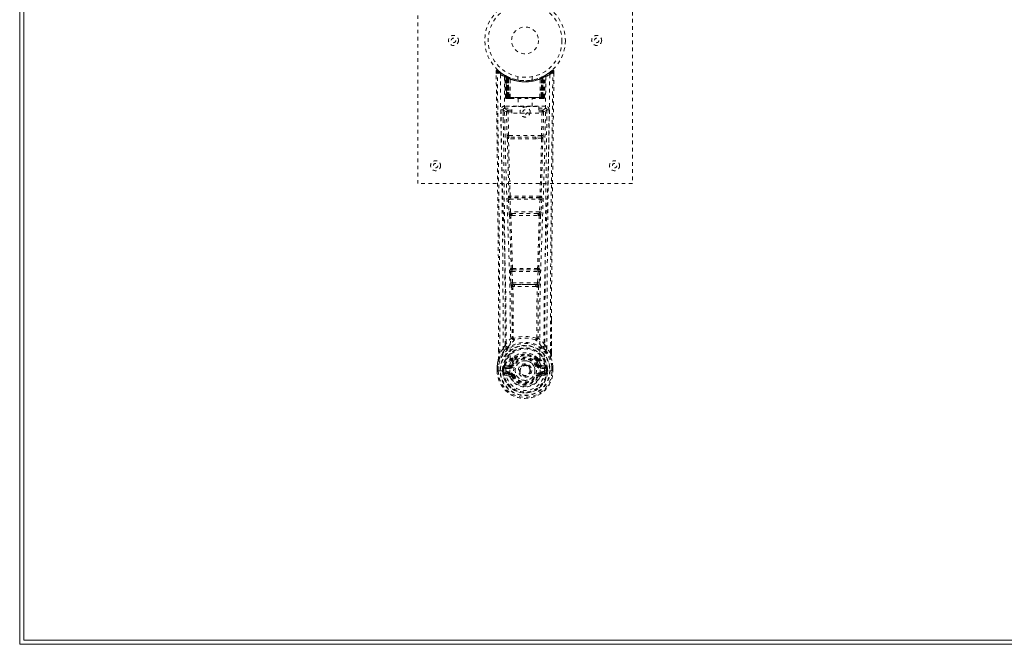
# Model space of a CAD drawing. Header units: inches. Extents: x 5 to 125, y 36 to 84.
# Tile 1 of 6: x 5 to 33, y 36 to 53. Entities that reach past the tile are written whole.
import ezdxf

# ---------------------------------------------------------------- set-up
doc = ezdxf.new("R2010")
doc.units = ezdxf.units.IN
doc.header["$MEASUREMENT"] = 0
doc.linetypes.add('SLD-Dashed', pattern=[0.075, 0.05, -0.025])
doc.linetypes.add('SLD-Solid', pattern=[0])

msp = doc.modelspace()

# ---------------------------------------------------------------- linework, layer by layer
at = {"color": 7, "linetype": 'SLD-Solid', "lineweight": 15}
for p, q in [((5.164, 83.695), (5.164, 35.945)), ((5.282, 83.577), (5.282, 36.063)), ((5.282, 83.577), (5.282, 36.063)), ((5.282, 36.063), (124.546, 36.063)), ((5.282, 36.063), (124.546, 36.063)), ((5.164, 35.945), (124.664, 35.945))]:
    msp.add_line(p, q, dxfattribs=at)
at = {"color": 7, "linetype": 'SLD-Dashed', "lineweight": 0}
for p, q in [((16.282, 48.82), (16.282, 56.82)), ((22.282, 56.82), (22.282, 48.82)), ((18.475, 51.961), (18.476, 51.894)), ((18.505, 51.962), (18.525, 51.984)), ((18.566, 51.948), (18.524, 51.983)), ((18.714, 51.846), (18.7, 51.854)), ((18.719, 51.842), (18.706, 51.849)), ((18.728, 51.821), (18.715, 51.829)), ((18.736, 51.224), (18.715, 51.829)), ((18.749, 51.224), (18.728, 51.821)), ((18.779, 51.811), (18.732, 51.836)), ((18.747, 51.814), (18.77, 51.22)), ((18.816, 51.775), (18.747, 51.811)), ((18.767, 51.224), (18.747, 51.811)), ((18.761, 51.82), (18.787, 51.807)), ((18.775, 51.781), (18.787, 51.807)), ((18.775, 51.781), (18.775, 51.224)), ((18.782, 51.777), (18.775, 51.781)), ((18.782, 51.777), (18.795, 51.803)), ((18.782, 51.224), (18.782, 51.777)), ((18.799, 51.801), (18.784, 51.809)), ((18.787, 51.807), (18.795, 51.803)), ((18.788, 51.774), (18.8, 51.8)), ((18.788, 51.224), (18.788, 51.774)), ((18.788, 51.774), (18.795, 51.771)), ((18.795, 51.771), (18.807, 51.797)), ((18.795, 51.771), (18.795, 51.224)), ((18.799, 51.801), (18.799, 51.801)), ((18.807, 51.766), (18.818, 51.792)), ((18.807, 51.766), (18.807, 51.224)), ((18.813, 51.763), (18.807, 51.766)), ((18.813, 51.763), (18.825, 51.789)), ((18.813, 51.224), (18.813, 51.763)), ((18.816, 51.775), (18.816, 51.775)), ((18.816, 51.775), (18.835, 51.224)), ((18.835, 51.224), (18.816, 51.775)), ((18.818, 51.792), (18.825, 51.789)), ((18.866, 51.224), (18.861, 51.745)), ((19.082, 51.809), (19.082, 51.712)), ((19.482, 51.712), (19.482, 51.809)), ((19.698, 51.224), (19.702, 51.745)), ((19.728, 51.224), (19.747, 51.775)), ((19.748, 51.775), (19.729, 51.224)), ((19.739, 51.789), (19.745, 51.792)), ((19.739, 51.789), (19.751, 51.763)), ((19.745, 51.792), (19.757, 51.766)), ((19.747, 51.775), (19.748, 51.775)), ((19.816, 51.811), (19.748, 51.775)), ((19.757, 51.766), (19.751, 51.763)), ((19.751, 51.763), (19.751, 51.224)), ((19.756, 51.797), (19.769, 51.771)), ((19.764, 51.801), (19.757, 51.797)), ((19.757, 51.224), (19.757, 51.766)), ((19.771, 51.804), (19.763, 51.8)), ((19.763, 51.8), (19.775, 51.774)), ((19.765, 51.801), (19.764, 51.801)), ((19.832, 51.836), (19.765, 51.801)), ((19.769, 51.803), (19.776, 51.807)), ((19.769, 51.803), (19.781, 51.777)), ((19.769, 51.771), (19.775, 51.774)), ((19.769, 51.224), (19.769, 51.771)), ((19.775, 51.774), (19.775, 51.224)), ((19.776, 51.807), (19.785, 51.811)), ((19.776, 51.807), (19.789, 51.781)), ((19.789, 51.781), (19.781, 51.777)), ((19.781, 51.777), (19.781, 51.224)), ((19.789, 51.224), (19.789, 51.781)), ((19.794, 51.22), (19.816, 51.814)), ((19.796, 51.224), (19.816, 51.811)), ((19.814, 51.224), (19.835, 51.821)), ((19.828, 51.224), (19.849, 51.829)), ((19.849, 51.829), (19.835, 51.821)), ((19.863, 51.854), (19.85, 51.846)), ((20.039, 51.983), (19.997, 51.949)), ((20.088, 51.961), (20.058, 51.962)), ((20.086, 51.898), (20.087, 51.961)), ((20.087, 51.894), (20.088, 51.961)), ((20.087, 51.894), (20.088, 51.961)), ((18.736, 51.224), (18.749, 51.224)), ((18.775, 51.224), (18.736, 51.224)), ((18.767, 51.224), (18.835, 51.224)), ((18.775, 51.224), (18.782, 51.224)), ((18.775, 51.195), (18.783, 51.195)), ((18.779, 51.195), (18.789, 51.195)), ((19.781, 51.224), (18.782, 51.224)), ((18.795, 51.224), (18.788, 51.224)), ((18.789, 51.195), (18.795, 51.195)), ((18.795, 51.224), (19.769, 51.224)), ((18.797, 51.195), (18.851, 51.195)), ((18.807, 51.224), (18.813, 51.224)), ((18.807, 51.195), (18.813, 51.195)), ((19.751, 51.224), (18.813, 51.224)), ((18.851, 51.195), (18.813, 51.195)), ((18.835, 51.224), (18.866, 51.224)), ((18.835, 51.224), (18.835, 51.224)), ((18.865, 51.195), (18.873, 51.195)), ((18.866, 51.224), (19.698, 51.224)), ((18.873, 51.195), (19.69, 51.195)), ((19.087, 51.195), (19.087, 50.972)), ((19.477, 50.972), (19.477, 51.195)), ((19.69, 51.195), (19.698, 51.195)), ((19.698, 51.224), (19.728, 51.224)), ((19.712, 51.195), (19.766, 51.195)), ((19.75, 51.195), (19.712, 51.195)), ((19.729, 51.224), (19.728, 51.224)), ((19.729, 51.224), (19.796, 51.224)), ((19.75, 51.195), (19.756, 51.195)), ((19.751, 51.224), (19.757, 51.224)), ((19.768, 51.195), (19.775, 51.195)), ((19.775, 51.224), (19.769, 51.224)), ((19.775, 51.195), (19.784, 51.195)), ((19.781, 51.224), (19.789, 51.224)), ((19.781, 51.195), (19.788, 51.195)), ((19.828, 51.224), (19.789, 51.224)), ((19.814, 51.224), (19.828, 51.224)), ((18.671, 50.888), (18.669, 50.88)), ((18.714, 50.986), (18.714, 50.926)), ((19.849, 50.986), (18.714, 50.986)), ((18.714, 50.926), (18.912, 50.926)), ((18.912, 50.792), (18.912, 50.972)), ((18.912, 50.972), (19.662, 50.972)), ((19.662, 50.972), (19.662, 50.792)), ((19.662, 50.926), (19.849, 50.926)), ((19.849, 50.926), (19.849, 50.986)), ((19.894, 50.88), (19.893, 50.888)), ((18.669, 50.877), (18.673, 50.59)), ((18.763, 50.823), (18.779, 50.161)), ((18.808, 50.868), (18.808, 50.824)), ((18.912, 50.868), (18.808, 50.868)), ((18.823, 50.163), (18.808, 50.824)), ((18.912, 50.824), (18.808, 50.824)), ((19.662, 50.792), (18.912, 50.792)), ((19.756, 50.868), (19.662, 50.868)), ((19.756, 50.824), (19.662, 50.824)), ((19.756, 50.824), (19.74, 50.163)), ((19.756, 50.868), (19.756, 50.824)), ((19.8, 50.823), (19.785, 50.161)), ((19.891, 50.59), (19.894, 50.877)), ((18.977, 50.071), (18.82, 50.077)), ((19.74, 50.163), (18.823, 50.163)), ((18.984, 50.119), (18.831, 50.122)), ((19.579, 50.119), (18.984, 50.119)), ((19.732, 50.122), (19.579, 50.119)), ((19.743, 50.077), (19.587, 50.071)), ((22.282, 48.82), (16.282, 48.82)), ((18.831, 48.471), (18.823, 48.468)), ((18.867, 48.425), (18.876, 48.428)), ((19.696, 48.425), (18.867, 48.425)), ((19.688, 48.428), (19.696, 48.425)), ((19.741, 48.468), (19.732, 48.471)), ((18.817, 48.378), (18.834, 48.025)), ((18.861, 48.38), (19.702, 48.38)), ((18.878, 48.027), (18.861, 48.38)), ((19.702, 48.38), (19.685, 48.027)), ((19.747, 48.378), (19.73, 48.025)), ((19.685, 48.027), (18.878, 48.027)), ((18.883, 47.931), (18.916, 47.931)), ((18.925, 47.982), (18.893, 47.983)), ((18.925, 47.982), (19.639, 47.982)), ((19.639, 47.982), (19.67, 47.983)), ((19.648, 47.931), (19.68, 47.931)), ((18.872, 46.36), (18.888, 46.043)), ((18.895, 46.454), (18.881, 46.45)), ((18.916, 46.362), (19.648, 46.362)), ((18.932, 46.045), (18.916, 46.362)), ((18.925, 46.407), (18.939, 46.412)), ((19.638, 46.407), (18.925, 46.407)), ((19.624, 46.412), (19.638, 46.407)), ((19.648, 46.362), (19.631, 46.045)), ((19.668, 46.454), (19.683, 46.45)), ((19.692, 46.36), (19.676, 46.043)), ((19.631, 46.045), (18.932, 46.045)), ((18.943, 45.947), (18.983, 45.946)), ((18.99, 46), (18.951, 46)), ((18.99, 46), (19.574, 46)), ((19.613, 46), (19.574, 46)), ((19.581, 45.946), (19.621, 45.947)), ((20.018, 45.012), (20.018, 44.088)), ((20.019, 44.087), (20.022, 45.012)), ((18.954, 44.507), (18.954, 44.507)), ((19.609, 44.507), (19.609, 44.507)), ((18.545, 44.087), (18.544, 44.141)), ((18.546, 44.141), (18.546, 44.088)), ((18.67, 44.204), (18.574, 44.089)), ((19.989, 44.089), (19.893, 44.204)), ((18.824, 43.741), (18.709, 43.72)), ((18.908, 43.753), (18.935, 43.742)), ((18.914, 43.902), (18.913, 43.884)), ((18.921, 43.931), (18.933, 43.948)), ((18.937, 43.897), (18.937, 43.878)), ((19.627, 43.878), (19.626, 43.897)), ((19.628, 43.742), (19.656, 43.753)), ((19.631, 43.948), (19.642, 43.931)), ((19.65, 43.902), (19.65, 43.884)), ((19.854, 43.72), (19.74, 43.741)), ((18.502, 43.707), (18.502, 43.703)), ((18.502, 43.586), (18.502, 43.703)), ((18.502, 43.586), (18.506, 43.586)), ((18.503, 43.703), (18.503, 43.586)), ((18.506, 43.586), (18.559, 43.587)), ((18.532, 43.703), (18.532, 43.589)), ((18.559, 43.587), (18.582, 43.587)), ((18.582, 43.587), (18.741, 43.587)), ((18.653, 43.66), (18.653, 43.66)), ((18.653, 43.589), (18.653, 43.66)), ((18.653, 43.589), (18.653, 43.589)), ((18.683, 43.659), (18.688, 43.678)), ((18.683, 43.659), (18.683, 43.589)), ((18.688, 43.589), (18.683, 43.589)), ((18.688, 43.678), (18.688, 43.668)), ((18.688, 43.668), (18.688, 43.589)), ((18.699, 43.709), (18.695, 43.704)), ((18.699, 43.709), (18.709, 43.72)), ((18.706, 43.469), (18.825, 43.445)), ((18.709, 43.72), (18.709, 43.72)), ((18.709, 43.72), (18.709, 43.72)), ((18.723, 43.687), (18.853, 43.712)), ((18.723, 43.687), (18.723, 43.657)), ((18.853, 43.687), (18.723, 43.687)), ((18.853, 43.657), (18.723, 43.657)), ((18.736, 43.535), (18.736, 43.505)), ((18.736, 43.535), (18.853, 43.535)), ((18.853, 43.485), (18.736, 43.505)), ((18.736, 43.505), (18.853, 43.505)), ((18.853, 43.712), (18.853, 43.687)), ((18.853, 43.657), (18.853, 43.687)), ((18.853, 43.535), (18.853, 43.505)), ((18.853, 43.485), (18.853, 43.505)), ((18.858, 43.549), (18.858, 43.552)), ((19.125, 43.596), (19.126, 43.612)), ((19.125, 43.588), (19.125, 43.596)), ((19.705, 43.552), (19.705, 43.549)), ((19.71, 43.712), (19.841, 43.687)), ((19.71, 43.712), (19.71, 43.687)), ((19.841, 43.687), (19.71, 43.687)), ((19.71, 43.657), (19.71, 43.687)), ((19.841, 43.657), (19.71, 43.657)), ((19.71, 43.535), (19.71, 43.505)), ((19.71, 43.535), (19.827, 43.535)), ((19.827, 43.505), (19.71, 43.485)), ((19.71, 43.485), (19.71, 43.505)), ((19.71, 43.505), (19.827, 43.505)), ((19.738, 43.445), (19.857, 43.469)), ((19.823, 43.587), (19.981, 43.587)), ((19.827, 43.505), (19.827, 43.535)), ((19.841, 43.657), (19.841, 43.687)), ((19.854, 43.72), (19.865, 43.709)), ((19.865, 43.709), (19.865, 43.71)), ((19.865, 43.709), (19.865, 43.709)), ((19.869, 43.704), (19.865, 43.709)), ((19.875, 43.678), (19.875, 43.668)), ((19.88, 43.659), (19.875, 43.678)), ((19.875, 43.668), (19.875, 43.589)), ((19.875, 43.589), (19.881, 43.589)), ((19.91, 43.66), (19.881, 43.659)), ((19.881, 43.589), (19.881, 43.659)), ((19.91, 43.66), (19.91, 43.589)), ((19.91, 43.66), (19.91, 43.66)), ((19.981, 43.587), (20.004, 43.587)), ((20.004, 43.587), (20.057, 43.586)), ((20.032, 43.589), (20.032, 43.703)), ((20.057, 43.586), (20.061, 43.586)), ((20.06, 43.586), (20.06, 43.703)), ((20.061, 43.703), (20.061, 43.707)), ((20.061, 43.586), (20.061, 43.703)), ((18.913, 43.441), (18.909, 43.449)), ((18.935, 43.45), (18.913, 43.441)), ((19.651, 43.441), (19.628, 43.45)), ((19.651, 43.441), (19.705, 43.418))]:
    msp.add_line(p, q, dxfattribs=at)
at = {"color": 7, "linetype": 'SLD-Dashed', "lineweight": 0, "flags": 128}
for points in [[(18.524, 51.981), (18.516, 51.985), (18.508, 51.988), (18.5, 51.988), (18.492, 51.987), (18.485, 51.983), (18.48, 51.978), (18.477, 51.971), (18.476, 51.964)], [(20.085, 51.961), (20.083, 51.969), (20.08, 51.976), (20.075, 51.983), (20.069, 51.988), (20.061, 51.991), (20.054, 51.991), (20.047, 51.989), (20.04, 51.985)], [(18.475, 51.961), (18.476, 51.961), (18.477, 51.961), (18.484, 51.962), (18.494, 51.961), (18.499, 51.961), (18.505, 51.962)], [(18.544, 44.141), (18.536, 46.711), (18.509, 49.336), (18.475, 51.961)], [(18.574, 44.089), (18.573, 45.553), (18.564, 47.026), (18.549, 48.474), (18.546, 48.721), (18.543, 48.979), (18.541, 49.194), (18.538, 49.423), (18.535, 49.674), (18.531, 49.945), (18.528, 50.163), (18.525, 50.425), (18.521, 50.749), (18.518, 50.96), (18.515, 51.218), (18.511, 51.48), (18.508, 51.728), (18.505, 51.962)], [(18.594, 51.868), (18.601, 50.821), (18.621, 49.776), (18.65, 48.734), (18.685, 47.696), (18.72, 46.662), (18.745, 45.632), (18.753, 44.607), (18.741, 43.587)], [(18.731, 51.837), (18.691, 51.86), (18.642, 51.892)], [(18.703, 51.812), (18.712, 50.767), (18.733, 49.724), (18.765, 48.685), (18.802, 47.649), (18.839, 46.618), (18.865, 45.591), (18.873, 44.569), (18.858, 43.552)], [(18.708, 51.847), (18.715, 51.836), (18.719, 51.822)], [(18.746, 51.818), (18.747, 51.812), (18.747, 51.81)], [(19.479, 51.712), (19.481, 51.713), (19.463, 51.71), (19.425, 51.704), (19.37, 51.698), (19.306, 51.695), (19.282, 51.695)], [(19.861, 51.812), (19.852, 50.767), (19.83, 49.725), (19.799, 48.685), (19.761, 47.649), (19.725, 46.618), (19.699, 45.591), (19.691, 44.569), (19.705, 43.552)], [(19.97, 51.868), (19.962, 50.821), (19.943, 49.776), (19.913, 48.734), (19.878, 47.696), (19.844, 46.662), (19.819, 45.632), (19.81, 44.607), (19.823, 43.587)], [(19.921, 51.892), (19.873, 51.86), (19.828, 51.834)], [(19.989, 44.089), (19.991, 45.555), (20, 47.027), (20.014, 48.474), (20.017, 48.695), (20.02, 48.925), (20.022, 49.128), (20.025, 49.327), (20.027, 49.542), (20.029, 49.692), (20.031, 49.849), (20.033, 50.005), (20.035, 50.123), (20.037, 50.263), (20.039, 50.425), (20.043, 50.757), (20.046, 50.962), (20.049, 51.216), (20.052, 51.478), (20.055, 51.726), (20.058, 51.962)], [(20.038, 51.984), (20.006, 51.955), (19.997, 51.949)], [(20.022, 45.012), (20.027, 46.711), (20.055, 49.336), (20.087, 51.894)], [(18.749, 51.224), (18.753, 51.224), (18.761, 51.224), (18.774, 51.224), (18.788, 51.224)], [(18.807, 51.224), (18.799, 51.224), (18.791, 51.224), (18.784, 51.224), (18.778, 51.224), (18.773, 51.224), (18.77, 51.224), (18.768, 51.224), (18.767, 51.224)], [(18.767, 51.224), (18.768, 51.217), (18.769, 51.215)], [(18.797, 51.195), (18.797, 51.195), (18.799, 51.195)], [(19.796, 51.224), (19.796, 51.224), (19.794, 51.224), (19.79, 51.224), (19.785, 51.224), (19.779, 51.224), (19.772, 51.224), (19.765, 51.224), (19.757, 51.224)], [(19.775, 51.224), (19.79, 51.224), (19.802, 51.224), (19.811, 51.224), (19.814, 51.224)], [(18.808, 50.868), (18.738, 50.897), (18.714, 50.926)], [(19.849, 50.926), (19.825, 50.897), (19.756, 50.868)], [(18.609, 50.88), (18.611, 50.744), (18.613, 50.572), (18.616, 50.363), (18.619, 50.118), (18.622, 49.869), (18.625, 49.649), (18.627, 49.495), (18.629, 49.358), (18.631, 49.236), (18.633, 49.081), (18.635, 48.918), (18.637, 48.762), (18.647, 47.948), (18.655, 47.13), (18.663, 46.157), (18.669, 45.168), (18.67, 44.204)], [(18.669, 50.88), (18.694, 50.851), (18.763, 50.823)], [(18.808, 50.824), (18.792, 50.823), (18.778, 50.823), (18.768, 50.823), (18.763, 50.823)], [(19.8, 50.823), (19.796, 50.823), (19.786, 50.823), (19.772, 50.823), (19.756, 50.824)], [(19.8, 50.823), (19.87, 50.851), (19.894, 50.88)], [(19.893, 44.204), (19.894, 44.725), (19.895, 45.257), (19.898, 45.803), (19.901, 46.318), (19.906, 46.848), (19.911, 47.4), (19.916, 47.889), (19.919, 48.146), (19.923, 48.419), (19.926, 48.707), (19.93, 49.012), (19.933, 49.287), (19.937, 49.528), (19.939, 49.719), (19.942, 49.933), (19.945, 50.175), (19.948, 50.4), (19.951, 50.593), (19.953, 50.752), (19.954, 50.88)], [(18.823, 50.163), (18.808, 50.162), (18.794, 50.162), (18.783, 50.161), (18.779, 50.161)], [(18.787, 50.079), (18.807, 49.274), (18.831, 48.471)], [(18.865, 48.467), (18.84, 49.271), (18.82, 50.077)], [(19.587, 50.071), (19.282, 50.071), (18.977, 50.071)], [(19.579, 50.119), (19.282, 50.119), (18.984, 50.119)], [(19.743, 50.077), (19.723, 49.271), (19.698, 48.467)], [(19.776, 50.079), (19.757, 49.274), (19.732, 48.471)], [(19.785, 50.161), (19.78, 50.161), (19.77, 50.162), (19.756, 50.162), (19.74, 50.163)], [(18.861, 48.38), (18.846, 48.379), (18.832, 48.378), (18.821, 48.378), (18.817, 48.378)], [(19.747, 48.378), (19.742, 48.378), (19.732, 48.378), (19.718, 48.379), (19.702, 48.38)], [(18.878, 48.027), (18.863, 48.026), (18.849, 48.026), (18.838, 48.025), (18.834, 48.025)], [(18.834, 48.025), (18.836, 47.993), (18.836, 47.991)], [(18.849, 47.936), (18.873, 47.194), (18.895, 46.454)], [(18.931, 46.448), (18.908, 47.189), (18.883, 47.931)], [(19.68, 47.931), (19.655, 47.189), (19.633, 46.448)], [(19.715, 47.936), (19.69, 47.194), (19.668, 46.454)], [(19.73, 48.025), (19.725, 48.025), (19.715, 48.026), (19.701, 48.026), (19.685, 48.027)], [(19.73, 48.025), (19.727, 47.993), (19.727, 47.991)], [(18.916, 46.362), (18.901, 46.361), (18.887, 46.361), (18.877, 46.36), (18.872, 46.36)], [(18.916, 46.362), (18.915, 46.371), (18.915, 46.379), (18.916, 46.387), (18.917, 46.393), (18.92, 46.403), (18.925, 46.407)], [(19.638, 46.407), (19.643, 46.403), (19.647, 46.393), (19.648, 46.387), (19.648, 46.379), (19.648, 46.371), (19.648, 46.362)], [(19.692, 46.36), (19.687, 46.36), (19.677, 46.361), (19.662, 46.361), (19.648, 46.362)], [(18.932, 46.045), (18.917, 46.044), (18.903, 46.043), (18.893, 46.043), (18.888, 46.043)], [(18.907, 45.953), (18.917, 45.233), (18.918, 44.514)], [(18.943, 45.947), (18.953, 45.226), (18.954, 44.507)], [(19.581, 45.946), (19.282, 45.945), (18.983, 45.946)], [(19.574, 46), (19.282, 45.999), (18.99, 46)], [(19.609, 44.507), (19.61, 45.226), (19.621, 45.947)], [(19.613, 46), (19.614, 46.001), (19.616, 46.002), (19.618, 46.005), (19.624, 46.015), (19.628, 46.029), (19.631, 46.045)], [(19.676, 46.043), (19.67, 46.043), (19.66, 46.043), (19.646, 46.044), (19.631, 46.045)], [(19.657, 45.953), (19.646, 45.233), (19.645, 44.514)], [(18.916, 44.506), (18.816, 44.418), (18.729, 44.317)], [(18.916, 44.506), (18.918, 44.496), (18.923, 44.487), (18.929, 44.481), (18.936, 44.477), (18.944, 44.477), (18.952, 44.48), (18.959, 44.487), (18.964, 44.495)], [(19.599, 44.495), (19.604, 44.487), (19.611, 44.48), (19.619, 44.477), (19.627, 44.477), (19.635, 44.481), (19.641, 44.487), (19.645, 44.496), (19.647, 44.506)], [(19.834, 44.317), (19.748, 44.418), (19.647, 44.506)], [(18.712, 44.165), (18.612, 44.041), (18.533, 43.887)], [(18.574, 44.089), (18.568, 44.089), (18.562, 44.089), (18.556, 44.089), (18.551, 44.089), (18.547, 44.088), (18.545, 44.088), (18.544, 44.088), (18.545, 44.087)], [(18.822, 44.269), (18.817, 44.262), (18.808, 44.253)], [(19.064, 44.036), (19.007, 44.006), (18.933, 43.948)], [(19.631, 43.948), (19.556, 44.006), (19.499, 44.036)], [(19.756, 44.253), (19.747, 44.262), (19.741, 44.269)], [(19.851, 44.165), (19.952, 44.041), (20.031, 43.887)], [(20.019, 44.087), (20.019, 44.088), (20.018, 44.088), (20.016, 44.088), (20.012, 44.089), (20.007, 44.089), (20.001, 44.089), (19.995, 44.089), (19.989, 44.089)], [(18.533, 43.887), (18.516, 43.807), (18.502, 43.707)], [(18.502, 43.703), (18.515, 43.8), (18.531, 43.876)], [(18.533, 43.887), (18.531, 43.882), (18.531, 43.876)], [(18.851, 43.764), (18.838, 43.747), (18.824, 43.741)], [(18.913, 43.884), (18.881, 43.831), (18.851, 43.764)], [(18.965, 43.866), (18.935, 43.816), (18.908, 43.753)], [(18.963, 43.73), (18.957, 43.732), (18.952, 43.734), (18.948, 43.736), (18.943, 43.738), (18.94, 43.739), (18.937, 43.741), (18.936, 43.741), (18.935, 43.742)], [(19.656, 43.753), (19.628, 43.816), (19.598, 43.866)], [(19.601, 43.73), (19.606, 43.732), (19.611, 43.734), (19.616, 43.736), (19.62, 43.738), (19.623, 43.739), (19.626, 43.741), (19.628, 43.741), (19.628, 43.742)], [(19.65, 43.884), (19.683, 43.831), (19.713, 43.764)], [(19.713, 43.764), (19.726, 43.747), (19.74, 43.741)], [(20.033, 43.876), (20.032, 43.882), (20.031, 43.887)], [(20.061, 43.707), (20.05, 43.797), (20.031, 43.887)], [(20.061, 43.703), (20.049, 43.8), (20.033, 43.876)], [(18.502, 43.707), (18.503, 43.707), (18.505, 43.706), (18.508, 43.706), (18.512, 43.705), (18.516, 43.705), (18.521, 43.704), (18.526, 43.703), (18.532, 43.703)], [(18.502, 43.703), (18.502, 43.703), (18.503, 43.703), (18.505, 43.703), (18.509, 43.703), (18.514, 43.703), (18.519, 43.703), (18.525, 43.703), (18.532, 43.703)], [(18.532, 43.589), (18.525, 43.588), (18.519, 43.588), (18.514, 43.588), (18.509, 43.587), (18.505, 43.587), (18.503, 43.587), (18.502, 43.587), (18.502, 43.586)], [(18.653, 43.66), (18.664, 43.66), (18.673, 43.659), (18.679, 43.659), (18.683, 43.659)], [(18.683, 43.589), (18.679, 43.589), (18.673, 43.589), (18.664, 43.589), (18.653, 43.589)], [(18.683, 43.659), (18.683, 43.659), (18.683, 43.659)], [(18.723, 43.657), (18.705, 43.66), (18.688, 43.668)], [(18.694, 43.517), (18.713, 43.53), (18.736, 43.535)], [(19.705, 43.549), (19.699, 43.473), (19.676, 43.398), (19.637, 43.33), (19.583, 43.27), (19.518, 43.221), (19.444, 43.185), (19.365, 43.163), (19.282, 43.156), (19.199, 43.163), (19.119, 43.185), (19.045, 43.221), (18.98, 43.27), (18.927, 43.33), (18.887, 43.398), (18.864, 43.473), (18.858, 43.549)], [(18.963, 43.462), (18.957, 43.46), (18.952, 43.458), (18.948, 43.456), (18.943, 43.454), (18.94, 43.453), (18.937, 43.451), (18.936, 43.451), (18.935, 43.45)], [(19.601, 43.462), (19.606, 43.46), (19.611, 43.458), (19.616, 43.456), (19.62, 43.454), (19.623, 43.453), (19.626, 43.451), (19.628, 43.451), (19.628, 43.45)], [(19.71, 43.485), (19.673, 43.47), (19.66, 43.457)], [(19.827, 43.535), (19.85, 43.53), (19.87, 43.517)], [(19.875, 43.668), (19.859, 43.66), (19.841, 43.657)], [(19.88, 43.659), (19.881, 43.659), (19.881, 43.659)], [(20.061, 43.707), (20.06, 43.707), (20.058, 43.706), (20.055, 43.706), (20.052, 43.705), (20.047, 43.705), (20.042, 43.704), (20.037, 43.703), (20.032, 43.703)], [(20.032, 43.703), (20.038, 43.703), (20.044, 43.703), (20.05, 43.703), (20.054, 43.703), (20.058, 43.703), (20.061, 43.703), (20.062, 43.703), (20.061, 43.703)], [(20.061, 43.586), (20.062, 43.586), (20.061, 43.587), (20.058, 43.587), (20.054, 43.587), (20.05, 43.588), (20.044, 43.588), (20.038, 43.588), (20.032, 43.589)], [(19.66, 43.457), (19.655, 43.449), (19.651, 43.441)]]:
    msp.add_lwpolyline(points, dxfattribs=at)
at = {"color": 7, "linetype": 'SLD-Dashed', "lineweight": 0}
for centre, radius in [((19.282, 52.82), 1.125), ((19.282, 52.82), 1.03), ((19.282, 52.82), 0.376), ((17.282, 52.82), 0.14), ((17.282, 52.82), 0.0625), ((21.282, 52.82), 0.14), ((21.282, 52.82), 0.0625), ((19.282, 50.82), 0.141), ((19.282, 50.82), 0.0625), ((16.782, 49.32), 0.14), ((16.782, 49.32), 0.0625), ((21.782, 49.32), 0.14), ((21.782, 49.32), 0.0625), ((19.282, 43.596), 0.7), ((19.282, 43.596), 0.69), ((19.282, 43.596), 0.623), ((19.282, 43.596), 0.32), ((19.282, 43.596), 0.275), ((19.282, 43.596), 0.188), ((19.282, 43.596), 0.156), ((19.282, 43.596), 0.142), ((19.282, 43.596), 0.14), ((19.282, 43.596), 0.138)]:
    msp.add_circle(centre, radius, dxfattribs=at)
for centre, radius, start, end in [((18.505, 51.962), 0.03, 47.8593, 180.7244), ((20.058, 51.962), 0.03, 359.2817, 132.1347), ((19.283, 52.863), 1.211, 228.1682, 235.3276), ((19.282, 52.82), 1.158, 227.8706, 312.1288), ((19.278, 52.816), 1.122, 227.9025, 235.3682), ((18.624, 51.868), 0.03, 55.9309, 179.8308), ((19.269, 53.058), 1.368, 240.4478, 245.5706), ((19.281, 52.818), 1.126, 235.3471, 240.4926), ((18.685, 51.828), 0.03, 1.9764, 58.9649), ((19.309, 52.867), 1.182, 238.9805, 239.8223), ((18.665, 51.792), 0.0715, 31.6544, 58.9155), ((18.744, 51.8), 0.0429, 114.1836, 163.0051), ((19.282, 52.852), 1.19, 240.8884, 299.1116), ((18.698, 51.82), 0.0299, 1.9143, 59.7285), ((19.285, 52.827), 1.135, 239.7558, 244.7093), ((19.293, 52.843), 1.155, 239.9636, 244.0318), ((19.267, 52.449), 0.83, 228.2893, 233.6093), ((19.282, 52.82), 1.127, 240.4889, 299.5111), ((19.258, 52.433), 0.809, 229.131, 234.5095), ((18.717, 51.81), 0.03, 16.891, 61.2627), ((18.717, 51.81), 0.0299, 1.8248, 60.7579), ((19.278, 52.813), 1.12, 240.7876, 245.752), ((19.261, 52.432), 0.807, 230.3866, 235.6794), ((19.282, 52.819), 1.155, 244.3784, 295.6216), ((19.282, 52.819), 1.155, 245.0795, 294.9205), ((18.787, 51.774), 0.0297, 1.4771, 64.5632), ((18.786, 51.774), 0.0297, 1.4971, 64.5052), ((19.282, 52.819), 1.155, 246.0605, 293.9395), ((19.238, 52.372), 0.731, 234.7896, 238.9965), ((18.832, 51.763), 0.0346, 328.9984, 15.1472), ((19.282, 52.783), 1.12, 247.9469, 292.0531), ((19.732, 51.763), 0.0345, 164.8404, 211.0334), ((19.326, 52.371), 0.73, 301.005, 305.2145), ((19.283, 52.817), 1.125, 294.2583, 299.2021), ((19.777, 51.774), 0.0297, 115.4246, 178.5205), ((19.778, 51.774), 0.0297, 115.4884, 178.5092), ((19.302, 52.432), 0.806, 304.3165, 309.6132), ((19.302, 52.438), 0.815, 305.512, 310.8475), ((19.832, 51.678), 0.138, 89.4175, 113.4589), ((19.304, 52.44), 0.818, 306.3552, 311.7505), ((19.846, 51.81), 0.0299, 119.2291, 178.2038), ((19.844, 51.812), 0.0273, 117.6594, 182.2997), ((19.3, 52.789), 1.091, 298.6253, 300.2681), ((19.865, 51.82), 0.0299, 120.2692, 178.104), ((19.281, 52.821), 1.128, 299.5115, 304.6459), ((19.82, 51.8), 0.0429, 16.9671, 65.843), ((19.879, 51.828), 0.03, 121.0452, 178.0134), ((19.294, 53.06), 1.371, 294.4327, 299.5469), ((19.286, 52.815), 1.121, 304.6318, 312.0834), ((19.94, 51.868), 0.03, 0.172, 124.0663), ((19.282, 52.862), 1.208, 304.6684, 311.841), ((19.988, 51.918), 0.0824, 31.7602, 52.6882), ((18.766, 51.225), 0.03, 181.9871, 270.0023), ((18.797, 51.268), 0.0742, 215.942, 253.2672), ((18.779, 51.225), 0.03, 181.9798, 269.9647), ((18.794, 51.362), 0.166, 259.5955, 268.3456), ((18.797, 51.225), 0.03, 181.9237, 269.94), ((19.203, 51.217), 0.421, 179.0516, 182.9915), ((19.389, 51.218), 0.6, 179.4181, 181.9958), ((19.224, 51.217), 0.429, 179.0502, 182.9186), ((19.255, 51.217), 0.448, 179.1065, 182.8066), ((19.263, 51.217), 0.45, 179.1042, 182.7903), ((18.865, 51.225), 0.0299, 181.8008, 269.8108), ((18.865, 51.225), 0.0299, 181.7918, 269.8197), ((18.901, 51.217), 0.0354, 169.2748, 219.1951), ((19.661, 51.218), 0.0368, 321.8502, 9.6799), ((19.698, 51.225), 0.0299, 270.1803, 358.2082), ((19.699, 51.225), 0.0299, 270.1892, 358.1992), ((19.308, 51.217), 0.443, 357.1693, 0.9176), ((19.314, 51.217), 0.443, 357.1693, 0.9176), ((19.761, 51.23), 0.0356, 262.0688, 350.2915), ((19.766, 51.225), 0.03, 270.069, 358.0583), ((19.341, 51.217), 0.427, 357.0652, 0.9474), ((19.173, 51.218), 0.602, 357.9974, 0.5687), ((19.77, 51.36), 0.163, 271.7015, 280.6256), ((19.37, 51.217), 0.412, 356.9624, 0.9945), ((19.784, 51.225), 0.03, 270.0314, 358.033), ((19.767, 51.268), 0.0742, 286.7371, 324.0537), ((19.798, 51.225), 0.03, 270.003, 357.9987), ((18.714, 50.881), 0.105, 90.0048, 180.7376), ((18.713, 50.883), 0.0423, 88.0395, 173.4316), ((19.849, 50.881), 0.105, 359.2624, 89.9952), ((19.851, 50.883), 0.0423, 6.5656, 91.9633), ((18.645, 49.278), 1.603, 89.1359, 91.281), ((-480.658, 43.001), 499.389, 0.15107, 0.90403), ((18.808, 50.823), 0.0451, 90.4273, 180.9027), ((19.755, 50.823), 0.0451, 359.0352, 89.5671), ((519.471, 42.998), 499.639, 179.09615, 179.84874), ((19.919, 49.278), 1.603, 88.719, 90.8641), ((19.18, 50.162), 0.401, 180.0757, 191.8422), ((18.833, 50.076), 0.0456, 91.7533, 175.832), ((18.813, 50.218), 0.141, 259.4707, 273.0525), ((18.93, 50.074), 0.11, 154.2178, 178.3424), ((18.928, 50.162), 0.105, 179.635, 202.4719), ((19.065, 50.083), 0.0889, 155.6127, 187.6318), ((19.499, 50.083), 0.0888, 352.3592, 24.3959), ((19.635, 50.162), 0.105, 337.5424, 0.3634), ((19.633, 50.074), 0.111, 1.7801, 25.6604), ((19.731, 50.076), 0.0456, 4.1757, 88.2467), ((19.751, 50.216), 0.139, 266.856, 280.6197), ((19.383, 50.162), 0.402, 348.1518, 359.9204), ((19.023, 48.408), 0.209, 163.5052, 188.415), ((18.868, 48.47), 0.0451, 182.9184, 269.405), ((18.876, 48.473), 0.0451, 182.9936, 269.3735), ((18.858, 48.558), 0.091, 253.0059, 274.8379), ((18.915, 48.395), 0.0564, 148.2468, 195.726), ((19.282, 11.832), 36.637, 89.3487, 90.6512), ((18.92, 48.461), 0.055, 173.149, 216.3336), ((19.282, 15.616), 32.814, 89.2909, 90.7091), ((19.687, 48.473), 0.0451, 270.6249, 357.008), ((19.644, 48.461), 0.0546, 323.5315, 6.973), ((19.696, 48.47), 0.0451, 270.5915, 357.085), ((19.648, 48.395), 0.0563, 344.2578, 31.7694), ((19.706, 48.558), 0.0908, 265.1458, 287.0259), ((19.54, 48.408), 0.209, 351.5856, 16.4884), ((18.972, 47.992), 0.136, 180.7215, 204.713), ((18.894, 47.937), 0.0456, 91.2527, 181.8213), ((18.876, 48.015), 0.0837, 251.1219, 275.2086), ((18.946, 48.025), 0.0679, 178.3495, 218.9221), ((18.97, 47.941), 0.0868, 151.6283, 186.5679), ((18.996, 47.943), 0.0814, 151.3087, 188.7604), ((19.282, 80.711), 32.782, 269.3605, 270.6395), ((19.282, 81.336), 33.356, 269.387, 270.613), ((19.567, 47.943), 0.0814, 351.2497, 28.6816), ((19.617, 48.025), 0.068, 321.0948, 1.6435), ((19.671, 47.94), 0.0425, 40.4614, 90.3989), ((19.594, 47.941), 0.087, 353.4649, 28.3296), ((19.688, 48.015), 0.0843, 264.8681, 288.7997), ((19.67, 47.937), 0.0448, 357.9342, 42.905), ((19.591, 47.992), 0.136, 335.3317, 359.2438), ((19.032, 46.389), 0.163, 158.1328, 190.2118), ((18.926, 46.452), 0.0451, 183.2302, 269.138), ((18.94, 46.457), 0.0451, 183.3944, 269.1011), ((18.924, 46.523), 0.075, 247.0729, 274.8933), ((18.988, 46.443), 0.0578, 174.2218, 212.3392), ((19.282, 9.076), 37.374, 89.4617, 90.5382), ((19.282, 13.828), 32.585, 89.3979, 90.6021), ((19.623, 46.457), 0.0451, 270.8981, 356.6064), ((19.576, 46.443), 0.0574, 327.5053, 5.9199), ((19.639, 46.523), 0.0749, 265.0951, 292.948), ((19.638, 46.452), 0.0451, 270.8582, 356.7796), ((19.531, 46.389), 0.163, 349.779, 21.8707), ((19.069, 46.034), 0.181, 177.2165, 206.4649), ((18.952, 45.955), 0.0457, 91.8546, 181.7263), ((18.937, 46.02), 0.073, 245.7537, 274.5897), ((18.99, 46.043), 0.0575, 177.8146, 227.596), ((19.046, 45.958), 0.104, 155.9771, 186.1303), ((19.082, 45.96), 0.1, 156.521, 187.7727), ((19.481, 45.96), 0.1, 352.2273, 23.479), ((19.611, 45.955), 0.0457, 358.2763, 88.1428), ((19.518, 45.958), 0.104, 353.8509, 24.0417), ((19.627, 46.02), 0.0735, 265.5171, 294.1445), ((19.495, 46.034), 0.181, 333.5384, 2.7711), ((19.282, 43.596), 0.787, 8.0937, 171.9063), ((19.282, 43.596), 0.758, 8.0936, 171.9064), ((14.001, 46.722), 5.305, 331.6604, 333.0389), ((18.79, 44.32), 0.0608, 182.5723, 302.0026), ((19.554, 43.756), 0.893, 128.853, 145.0099), ((18.905, 44.513), 0.0133, 326.0687, 3.3116), ((18.977, 44.51), 0.0608, 184.0458, 286.2266), ((18.951, 44.577), 0.0708, 242.7152, 272.7131), ((18.967, 44.508), 0.0129, 186.6708, 257.6439), ((19.282, 43.583), 0.966, 70.8187, 109.1819), ((19.036, 44.512), 0.0738, 193.2362, 235.0298), ((19.282, 43.658), 0.844, 70.0605, 109.9395), ((19.587, 44.51), 0.0608, 253.7755, 355.9554), ((19.527, 44.512), 0.0738, 304.9841, 346.7584), ((19.01, 43.757), 0.893, 34.9879, 51.1492), ((19.596, 44.508), 0.0129, 282.3589, 353.3265), ((19.613, 44.577), 0.0708, 267.2837, 297.2844), ((19.658, 44.513), 0.0133, 176.8109, 213.9217), ((19.773, 44.32), 0.0608, 238.0034, 357.4263), ((24.562, 46.722), 5.304, 206.961, 208.3397), ((17.357, 44.058), 1.188, 351.2131, 1.4251), ((15.063, 44.704), 3.565, 346.7464, 350.0586), ((19.282, 43.596), 0.632, 5.8274, 174.1726), ((19.004, 44.523), 0.461, 223.6641, 230.8261), ((19.282, 43.596), 0.602, 6.0327, 173.9673), ((20.267, 42.583), 2.218, 131.1362, 134.487), ((19.282, 43.584), 0.453, 40.4511, 139.5489), ((19.282, 43.556), 0.494, 47.4888, 132.5112), ((19.282, 43.603), 0.411, 39.7062, 140.2938), ((19.282, 43.616), 0.473, 62.6135, 117.3865), ((18.301, 42.587), 2.212, 45.5081, 48.8686), ((19.559, 44.523), 0.462, 309.1838, 316.329), ((23.506, 44.706), 3.571, 189.944, 193.2509), ((21.204, 44.058), 1.186, 178.5666, 188.7953), ((19.146, 43.505), 0.492, 115.7077, 155.4797), ((19.09, 43.498), 0.441, 113.5931, 149.7441), ((18.854, 43.742), 0.0299, 181.1781, 268.948), ((18.881, 43.769), 0.031, 190.1782, 328.3482), ((18.847, 43.777), 0.0649, 274.924, 338.6793), ((18.853, 43.776), 0.089, 270, 337.226), ((18.958, 43.906), 0.0448, 146.2181, 184.9431), ((18.944, 43.887), 0.0305, 185.7241, 315.4441), ((18.935, 43.924), 0.0459, 241.1338, 271.6944), ((18.936, 43.942), 0.046, 241.1899, 271.7136), ((18.972, 43.952), 0.0396, 185.1967, 232.8664), ((19.282, 43.596), 0.376, 22.774, 157.226), ((18.97, 43.895), 0.033, 131.6172, 178.1233), ((18.964, 43.9), 0.0347, 219.3943, 272.7398), ((19.282, 43.596), 0.346, 22.7739, 157.2261), ((19.282, 43.596), 0.275, 82.5715, 262.5717), ((19.282, 43.596), 0.156, 65.2931, 110.0155), ((19.282, 43.596), 0.275, 262.5714, 82.5718), ((19.62, 43.887), 0.0305, 224.5485, 354.2866), ((19.6, 43.9), 0.0347, 267.2648, 320.6081), ((19.591, 43.952), 0.0396, 307.1287, 354.8248), ((19.593, 43.895), 0.033, 1.895, 48.3645), ((19.628, 43.942), 0.0459, 268.2856, 298.8161), ((19.628, 43.924), 0.0459, 268.2965, 298.8753), ((19.71, 43.776), 0.089, 202.774, 270), ((19.412, 43.5), 0.499, 24.8901, 63.9918), ((19.605, 43.906), 0.0448, 355.0743, 33.949), ((19.474, 43.498), 0.441, 30.2265, 66.4285), ((19.682, 43.769), 0.031, 211.571, 349.9026), ((19.716, 43.777), 0.0649, 201.3171, 265.0748), ((19.71, 43.742), 0.0299, 271.1024, 358.7715), ((19.282, 43.596), 0.78, 180, 359.3038), ((19.282, 43.596), 0.78, 180.7166, 359.2834), ((19.282, 43.596), 0.75, 180.5684, 359.4316), ((19.282, 43.596), 0.629, 180.653, 359.347), ((19.282, 43.596), 0.599, 180.6527, 359.3473), ((18.804, 43.664), 0.116, 159.6374, 173.0981), ((19.282, 43.596), 0.593, 180.6711, 187.6091), ((18.897, 43.545), 0.206, 187.6438, 201.6674), ((18.722, 43.718), 0.0306, 205.4283, 270.9295), ((18.735, 43.475), 0.0299, 88.0502, 192.1039), ((18.864, 43.784), 0.233, 238.0392, 268.5929), ((19.282, 43.581), 0.541, 179.3503, 0.6497), ((18.854, 43.454), 0.0301, 91.424, 197.652), ((18.853, 43.776), 0.119, 270.0011, 337.2244), ((18.853, 43.416), 0.119, 22.7756, 89.9989), ((18.853, 43.416), 0.089, 22.774, 90), ((18.847, 43.413), 0.0715, 29.6429, 85.1965), ((19.282, 43.596), 0.346, 202.7739, 337.2261), ((19.71, 43.776), 0.119, 202.777, 269.9975), ((19.71, 43.416), 0.119, 90.0025, 157.223), ((19.71, 43.416), 0.089, 90, 157.226), ((19.704, 43.774), 0.221, 270.3109, 302.5169), ((19.71, 43.454), 0.0301, 342.3565, 88.5766), ((19.828, 43.475), 0.0299, 347.8882, 91.9577), ((19.841, 43.718), 0.0306, 269.0668, 334.5754), ((19.666, 43.545), 0.206, 338.3414, 352.337), ((19.789, 43.671), 0.0864, 4.5747, 22.6898), ((19.282, 43.596), 0.593, 352.3909, 359.3289), ((19.883, 42.541), 1.048, 88.5368, 90.1566), ((20.032, 43.703), 0.03, 0.0028, 5.051), ((18.816, 43.401), 0.0454, 22.4773, 78.6957), ((18.315, 44.788), 1.473, 291.6192, 293.9273), ((19.282, 43.596), 0.459, 202.774, 337.226), ((19.282, 43.596), 0.4, 202.774, 337.226), ((19.282, 43.596), 0.376, 202.774, 337.226), ((19.747, 43.401), 0.0454, 101.2454, 157.5736)]:
    msp.add_arc(centre, radius, start, end, dxfattribs=at)

doc.saveas('drawing.dxf')
